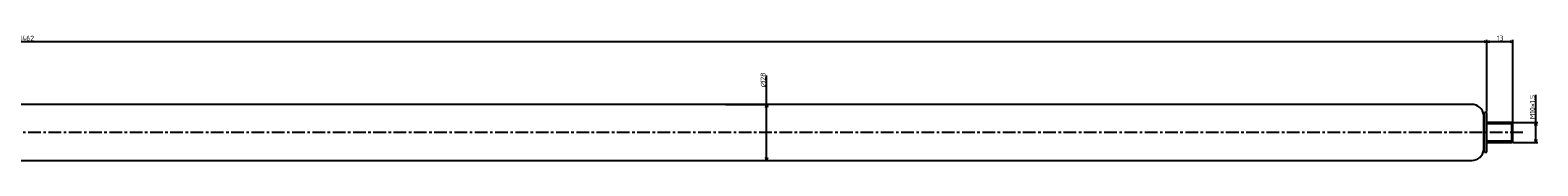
# Model space of a CAD drawing. Extents: x -1098 to 411, y -199 to -137.
# Tile 3 of 3: x -344 to 411, y -199 to -137. Entities that reach past the tile are written whole.
import ezdxf

# ---------------------------------------------------------------- set-up
doc = ezdxf.new("R2010")
doc.units = 0
doc.header["$LTSCALE"] = 0.2
doc.linetypes.add('CENTER', pattern=[50.8, 31.75, -6.35, 6.35, -6.35])
doc.layers.get('0').update_dxf_attribs({"linetype": 'CONTINUOUS'})
doc.layers.get('DEFPOINTS').update_dxf_attribs({"linetype": 'CONTINUOUS'})
for name, color, linetype in [('18-0-CON', 3, 'CONTINUOUS'), ('18-2-CEN', 1, 'CENTER'), ('35-0-CON', 7, 'CONTINUOUS')]:
    doc.layers.add(name, color=color, linetype=linetype)
doc.styles.add('DIMENSION', font='isocp.shx', dxfattribs={"bigfont": 'bigfont.shx'})
doc.dimstyles.get("Standard").update_dxf_attribs({"dimtxt": 0.18, "dimasz": 0.18, "dimexe": 0.18, "dimexo": 0.0625, "dimgap": 0.09, "dimtad": 0, "dimtih": 1, "dimtoh": 1, "dimzin": 0, "dimcen": 0.09, "dimazin": 3, "dimtfac": 1, "dimtofl": 0, "dimtmove": 0, "dimatfit": 3})

# ---------------------------------------------------------------- blocks, each defined once
blk = doc.blocks.new('_OPEN30')
at = {"color": 0, "linetype": 'BYBLOCK'}
for p, q in [((-1, 0.27), (0, 0)), ((0, 0), (-1, -0.27)), ((0, 0), (-1, 0))]:
    blk.add_line(p, q, dxfattribs=at)
blk = doc.blocks.new('*U96')
at = {"layer": '18-0-CON', "color": 161, "style": 'DIMENSION'}
blk.add_text('1462', height=2.5, dxfattribs=at).set_placement((-348.93, -139.5))
blk = doc.blocks.new('*D51')
at = {"layer": '18-0-CON', "color": 161}
for p, q in [((-1076.47, -177.92), (-1076.47, -139)), ((384.03, -140), (-1074.97, -140)), ((385.53, -174.97), (385.53, -139))]:
    blk.add_line(p, q, dxfattribs=at)
at = {"layer": 'DEFPOINTS', "color": 0}
for p in [(-1076.47, -140), (-1076.47, -178.42), (385.53, -175.47)]:
    blk.add_point(p, dxfattribs=at)
at = {"layer": '18-0-CON', "color": 161, "xscale": 1.5, "yscale": 1.5, "zscale": 1.5, "rotation": 180}
blk.add_blockref('_OPEN30', (-1076.47, -140), dxfattribs=at)
at = {"layer": '18-0-CON'}
blk.add_blockref('*U96', (0, 0), dxfattribs=at)
at = {"layer": '18-0-CON', "color": 161, "xscale": 1.5, "yscale": 1.5, "zscale": 1.5}
blk.add_blockref('_OPEN30', (385.53, -140), dxfattribs=at)
blk = doc.blocks.new('*U102')
at = {"layer": '18-0-CON', "color": 161, "style": 'DIMENSION'}
blk.add_text('∅28', height=2.5, rotation=90, dxfattribs=at).set_placement((24.5, -162.875))
blk = doc.blocks.new('*D52')
at = {"layer": '18-0-CON', "color": 161}
for p, q in [((25, -171.42), (25, -157)), ((4.63, -171.42), (26, -171.42)), ((25, -197.92), (25, -172.92)), ((4.63, -199.42), (26, -199.42))]:
    blk.add_line(p, q, dxfattribs=at)
at = {"layer": 'DEFPOINTS', "color": 0}
for p in [(4.13, -171.42), (25, -171.42), (4.13, -199.42)]:
    blk.add_point(p, dxfattribs=at)
at = {"layer": '18-0-CON'}
blk.add_blockref('*U102', (0, 0), dxfattribs=at)
at = {"layer": '18-0-CON', "color": 161, "xscale": 1.5, "yscale": 1.5, "zscale": 1.5}
for p, rotation in [((25, -171.42), 90), ((25, -199.42), 270)]:
    blk.add_blockref('_OPEN30', p, dxfattribs=dict(at, rotation=rotation))
blk = doc.blocks.new('*U97')
at = {"layer": '18-0-CON', "color": 161, "style": 'DIMENSION'}
blk.add_text('13', height=2.5, dxfattribs=at).set_placement((390.47, -139.5))
blk = doc.blocks.new('*D53')
at = {"layer": '18-0-CON', "color": 161}
for p, q in [((385.53, -174.97), (385.53, -139)), ((397.03, -140), (387.03, -140)), ((398.53, -180.42), (398.53, -139))]:
    blk.add_line(p, q, dxfattribs=at)
at = {"layer": 'DEFPOINTS', "color": 0}
for p in [(385.53, -140), (385.53, -175.47), (398.53, -180.92)]:
    blk.add_point(p, dxfattribs=at)
at = {"layer": '18-0-CON', "color": 161, "xscale": 1.5, "yscale": 1.5, "zscale": 1.5, "rotation": 180}
blk.add_blockref('_OPEN30', (385.53, -140), dxfattribs=at)
at = {"layer": '18-0-CON'}
blk.add_blockref('*U97', (0, 0), dxfattribs=at)
at = {"layer": '18-0-CON', "color": 161, "xscale": 1.5, "yscale": 1.5, "zscale": 1.5}
blk.add_blockref('_OPEN30', (398.53, -140), dxfattribs=at)
blk = doc.blocks.new('*U98')
at = {"layer": '18-0-CON', "color": 161, "style": 'DIMENSION'}
blk.add_text('M10×1.5', height=2.5, rotation=90, dxfattribs=at).set_placement((409.5, -178.79))
blk = doc.blocks.new('*D54')
at = {"layer": '18-0-CON', "color": 161}
for p, q in [((410, -180.42), (410, -166.56)), ((398.53, -180.42), (411, -180.42)), ((410, -188.92), (410, -181.92)), ((398.53, -190.42), (411, -190.42))]:
    blk.add_line(p, q, dxfattribs=at)
at = {"layer": 'DEFPOINTS', "color": 0}
for p in [(398.03, -180.42), (410, -180.42), (398.03, -190.42)]:
    blk.add_point(p, dxfattribs=at)
at = {"layer": '18-0-CON'}
blk.add_blockref('*U98', (0, 0), dxfattribs=at)
at = {"layer": '18-0-CON', "color": 161, "xscale": 1.5, "yscale": 1.5, "zscale": 1.5}
for p, rotation in [((410, -180.42), 90), ((410, -190.42), 270)]:
    blk.add_blockref('_OPEN30', p, dxfattribs=dict(at, rotation=rotation))

msp = doc.modelspace()

# ---------------------------------------------------------------- linework, layer by layer
at = {"layer": '18-0-CON'}
for p, q in [((398.525, -181.168), (385.525, -181.168)), ((385.525, -189.668), (398.525, -189.668))]:
    msp.add_line(p, q, dxfattribs=at)
at = {"layer": '18-2-CEN'}
msp.add_line((403.525, -185.418), (-1090.475, -185.418), dxfattribs=at)
at = {"layer": '35-0-CON'}
for p, q in [((377.325, -171.418), (-369.057, -171.418)), ((377.917, -171.418), (377.325, -171.418)), ((384.271, -175.468), (383.955, -176.648)), ((383.955, -194.188), (383.955, -176.648)), ((385.525, -175.468), (384.271, -175.468)), ((384.271, -195.368), (384.271, -175.468)), ((385.525, -195.368), (385.525, -175.468)), ((398.025, -180.418), (385.525, -180.418)), ((385.525, -185.418), (385.525, -180.918)), ((398.525, -180.918), (398.025, -180.418)), ((398.025, -190.418), (398.025, -180.418)), ((398.525, -185.418), (398.525, -180.918)), ((398.525, -189.918), (398.525, -185.418)), ((383.955, -194.188), (384.271, -195.368)), ((384.271, -195.368), (385.525, -195.368)), ((385.525, -190.418), (398.025, -190.418)), ((398.025, -190.418), (398.525, -189.918)), ((-369.057, -199.418), (377.325, -199.418)), ((377.325, -199.418), (377.917, -199.418))]:
    msp.add_line(p, q, dxfattribs=at)
for centre, start, end in [((377.917, -177.518), 8.199654, 90), ((377.917, -193.318), 270, 351.800346)]:
    msp.add_arc(centre, 6.1, start, end, dxfattribs=at)

# ---------------------------------------------------------------- dimensions: what is measured, and where the dimension line sits
at = {"layer": '18-0-CON'}
for base, p1, p2, picture, middle in [((-1076.475, -140), (385.525, -175.468), (-1076.475, -178.418), '*D51', (-345.475, -138.25)), ((385.525, -140), (398.525, -180.918), (385.525, -175.468), '*D53', (392.025, -138.25))]:
    dim = msp.add_linear_dim(base=base, p1=p1, p2=p2, dimstyle='Standard', override={"dimscale": 1}, dxfattribs=at)
    dim.commit()
    dim.dimension.update_dxf_attribs({"geometry": picture, "text_midpoint": middle})
dim = msp.add_linear_dim(base=(25, -171.418), p1=(4.134, -199.418), p2=(4.134, -171.418), angle=90, dimstyle='Standard', override={"dimscale": 1, "dimpost": '%%c<>'}, dxfattribs=at)
dim.commit()
dim.dimension.update_dxf_attribs({"geometry": '*D52', "text_midpoint": (25, -160), "dimtype": 128})
dim = msp.add_linear_dim(base=(410, -180.418), p1=(398.025, -190.418), p2=(398.025, -180.418), angle=90, dimstyle='Standard', override={"dimscale": 1, "dimpost": 'M<>×1.5'}, dxfattribs=at)
dim.commit()
dim.dimension.update_dxf_attribs({"geometry": '*D54', "text_midpoint": (408.25, -172.741)})

doc.saveas('drawing.dxf')
